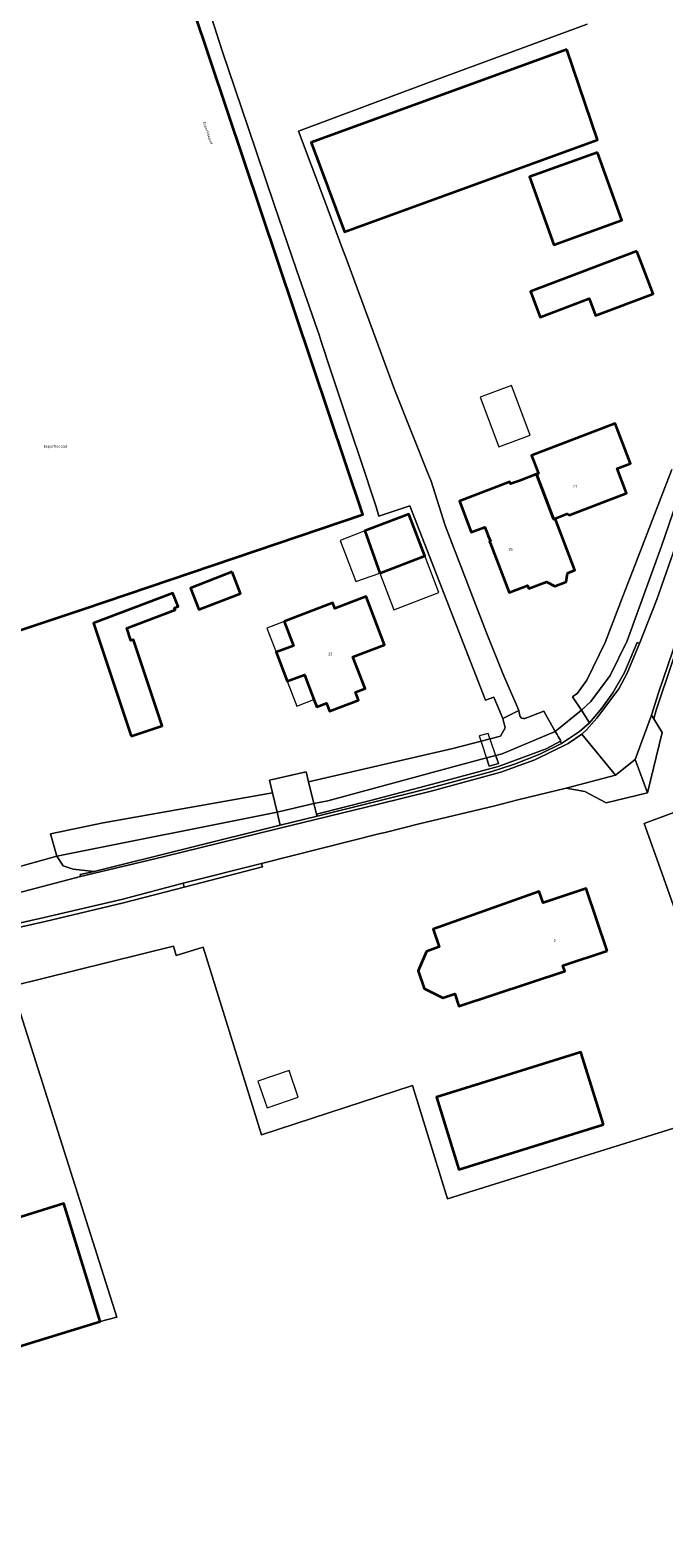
# Model space of a CAD drawing. Header units: metres. Extents: x 73718 to 76933, y 443658 to 446696.
# Tile 108 of 161: x 75333 to 75418, y 445116 to 445320. Entities that reach past the tile are written whole.
import ezdxf
from ezdxf.enums import TextEntityAlignment as Align

# ---------------------------------------------------------------- set-up
doc = ezdxf.new("R2010")
doc.units = ezdxf.units.M
for name, color, linetype, lineweight in [('B-WE-GR-GRAS-GV', 60, 'Continuous', 13), ('B-WE-KW-KUNSTWERK_DEK-GV', 170, 'Continuous', 18), ('B-WE-OG-BEBOUWING-GV', 7, 'Continuous', 35), ('B-WE-OG-BEBOUWING-T18', 10, 'Continuous', 18), ('B-WE-OG-BEBOUWING_LUIFEL-GV', 7, 'Continuous', 18), ('B-WE-OG-BEBOUWING_OVERBOUWING-GV', 7, 'Continuous', 18), ('B-WE-OG-TERREIN_ERF-GV', 7, 'Continuous', 18), ('B-WE-OG-TERREIN_OEVER-GV', 7, 'Continuous', 18), ('B-WE-OG-TOPOGRAFIE-T18', 10, 'Continuous', 18), ('B-WE-OG-WATER_SLOOT-GV', 120, 'Continuous', 18), ('B-WE-OG-WEG-GV', 7, 'Continuous', 18), ('B-WE-VH-GESLOTENVERHARDING-GV', 10, 'Continuous', 18), ('B-WE-VH-GESLOTENVERHARDING_ASFALT-GV', 10, 'Continuous', 18), ('B-WE-VH-ONVERHARD-GV', 252, 'Continuous', 18), ('B-WE-VH-OPENVERHARDING_BETONELEMENT-GV', 30, 'Continuous', 18), ('B-WE-VH-OPENVERHARDING_BETONSTRAATSTEEN-GV', 30, 'Continuous', 18), ('B-WE-VH-OPENVERHARDING_STRAATBAKSTEEN-GV', 30, 'Continuous', 18)]:
    doc.layers.add(name, color=color, linetype=linetype, lineweight=lineweight)
doc.styles.add('NLCS-ISO-M200-T18', font='NLCS-ISO.ttf', dxfattribs={"height": 0.36})

msp = doc.modelspace()

# ---------------------------------------------------------------- linework, layer by layer
at = {"layer": 'B-WE-GR-GRAS-GV', "flags": 128}
msp.add_lwpolyline([(75425.124, 445173.188), (75388.94, 445161.893), (75384.187, 445177.199), (75363.826, 445170.532), (75355.96, 445195.874), (75352.304, 445194.786), (75351.946, 445196.023), (75330.104, 445190.607), (75344.274, 445145.883), (75342.047, 445145.321), (75324.576, 445139.974), (75325.527, 445136.866), (75307.887, 445131.468), (75306.936, 445134.576), (75289.055, 445129.104), (75293.131, 445114.814)], dxfattribs=at)
at = {"layer": 'B-WE-KW-KUNSTWERK_DEK-GV', "flags": 128}
msp.add_lwpolyline([(75394.564, 445220.364), (75395.826, 445220.732), (75394.403, 445224.783), (75393.2, 445224.45)], close=True, dxfattribs=at)
at = {"layer": 'B-WE-OG-BEBOUWING-GV', "flags": 128}
for points in [[(75211.953, 445358.345), (75231.001, 445274.83), (75239.65, 445237.395), (75238.969, 445237.337), (75239.85, 445233.49), (75240.586, 445233.576), (75245.83, 445211.005), (75246.501, 445208.961), (75273.62, 445217.862), (75273.191, 445219.13), (75273.069, 445219.491), (75268.921, 445231.749), (75283.081, 445236.405), (75287.135, 445224.108), (75303.97, 445229.633), (75329.497, 445238.14), (75339.852, 445241.627), (75377.494, 445254.344), (75343.114, 445356.952)], [(75329.497, 445238.14), (75339.852, 445241.627), (75377.494, 445254.344), (75343.114, 445356.952)]]:
    msp.add_lwpolyline(points, dxfattribs=at)
for points in [[(75405.054, 445317.198), (75370.511, 445304.613), (75375.014, 445292.545), (75409.164, 445304.968)], [(75409.181, 445303.292), (75399.986, 445299.981), (75403.292, 445290.8), (75412.487, 445294.111)], [(75414.516, 445289.926), (75404.425, 445286.125), (75400.126, 445284.505), (75401.433, 445281.036), (75408.072, 445283.537), (75408.933, 445281.251), (75416.707, 445284.179), (75415.631, 445287.002)], [(75400.961, 445259.793), (75403.237, 445253.765), (75403.249, 445253.732), (75403.461, 445253.808), (75403.451, 445253.835), (75405.023, 445254.439), (75405.339, 445254.27), (75413.09, 445257.248), (75411.821, 445260.55), (75413.66, 445261.257), (75411.58, 445266.666), (75400.274, 445262.318), (75401.209, 445259.889)], [(75400.961, 445259.793), (75398.644, 445258.903), (75397.442, 445258.52), (75397.35, 445258.759), (75390.534, 445256.14), (75392.138, 445251.968), (75393.991, 445252.625), (75394.444, 445251.466), (75394.724, 445250.738), (75394.621, 445250.699), (75394.688, 445250.526), (75397.268, 445243.81), (75399.737, 445244.759), (75399.897, 445244.344), (75402.3, 445245.267), (75403.426, 445244.666), (75404.968, 445245.259), (75405.141, 445246.438), (75406.145, 445246.823), (75403.461, 445253.808), (75403.249, 445253.732), (75403.237, 445253.765)], [(75379.785, 445246.431), (75385.862, 445248.76), (75383.698, 445254.407), (75377.78, 445252.14)], [(75359.858, 445246.588), (75354.231, 445244.398), (75355.354, 445241.511), (75360.981, 445243.701)], [(75346.239, 445224.416), (75350.421, 445225.819), (75346.523, 445237.434), (75346.179, 445237.34), (75345.628, 445239.011), (75352.163, 445241.484), (75352.066, 445241.733), (75352.552, 445241.922), (75351.863, 445243.745), (75341.116, 445239.685)], [(75366.882, 445239.9), (75368.13, 445236.63), (75365.794, 445235.739), (75367.292, 445231.815), (75369.628, 445232.706), (75370.903, 445229.364), (75371.289, 445228.352), (75372.597, 445228.852), (75373.011, 445227.768), (75376.908, 445229.255), (75376.495, 445230.339), (75377.803, 445230.838), (75376.17, 445235.116), (75380.418, 445236.737), (75377.928, 445243.261), (75373.724, 445241.656), (75373.439, 445242.403)], [(75410.481, 445195.396), (75407.653, 445203.837), (75401.842, 445201.89), (75401.33, 445203.416), (75387.019, 445198.329), (75387.813, 445195.943), (75386.101, 445195.289), (75384.971, 445192.704), (75385.793, 445190.287), (75388.313, 445189.042), (75389.928, 445189.58), (75390.483, 445187.911), (75404.775, 445192.662), (75404.524, 445193.416)], [(75409.988, 445171.917), (75406.955, 445181.687), (75395.428, 445178.109), (75387.427, 445175.625), (75390.461, 445165.855)], [(75306.936, 445134.576), (75324.576, 445139.974), (75342.047, 445145.321), (75337.115, 445161.268), (75313.033, 445153.726), (75308.883, 445152.426), (75308.882, 445152.428), (75302.051, 445150.169), (75305.065, 445140.696)]]:
    msp.add_lwpolyline(points, close=True, dxfattribs=at)
at = {"layer": 'B-WE-OG-BEBOUWING_LUIFEL-GV', "flags": 128}
for points in [[(75379.785, 445246.431), (75377.78, 445252.14), (75374.429, 445250.856), (75376.555, 445245.297)], [(75379.785, 445246.431), (75381.684, 445241.474), (75387.761, 445243.802), (75385.862, 445248.76)], [(75368.13, 445236.63), (75366.882, 445239.9), (75364.546, 445239.009), (75365.794, 445235.739)], [(75369.628, 445232.706), (75367.292, 445231.815), (75368.567, 445228.472), (75370.903, 445229.364)]]:
    msp.add_lwpolyline(points, close=True, dxfattribs=at)
at = {"layer": 'B-WE-OG-BEBOUWING_OVERBOUWING-GV', "flags": 128}
for points in [[(75393.349, 445270.21), (75395.857, 445263.503), (75400.096, 445265.089), (75397.588, 445271.795)], [(75368.786, 445175.644), (75367.531, 445179.239), (75363.341, 445177.776), (75364.596, 445174.181)]]:
    msp.add_lwpolyline(points, close=True, dxfattribs=at)
at = {"layer": 'B-WE-OG-TERREIN_ERF-GV', "flags": 128}
for points in [[(75343.114, 445356.952), (75377.494, 445254.344), (75339.852, 445241.627), (75329.497, 445238.14)], [(75318.064, 445203.16), (75336.169, 445208.195), (75335.325, 445211.201), (75342.417, 445212.7), (75365.304, 445216.741), (75364.885, 445218.479), (75369.831, 445219.6), (75370.168, 445218.23), (75389.656, 445222.74), (75396.088, 445224.422), (75396.71, 445225.552), (75396.397, 445226.78), (75395.207, 445229.685), (75394.06, 445229.29), (75383.834, 445255.511), (75379.657, 445254.127), (75379.244, 445255.522), (75377.123, 445261.916), (75376.019, 445265.243), (75373.141, 445273.922), (75371.873, 445277.748), (75371.585, 445278.619), (75371.367, 445279.254), (75368.556, 445287.433), (75365.526, 445296.247), (75362.009, 445306.628), (75358.492, 445317.009), (75354.551, 445329.425)], [(75407.77, 445320.611), (75386.286, 445312.673), (75368.803, 445306.143), (75372.217, 445297.042), (75372.215, 445297.041), (75374.816, 445290.109), (75375.159, 445289.198), (75381.774, 445271.24), (75386.387, 445259.733), (75386.651, 445259.074), (75386.715, 445258.87), (75388.596, 445252.878), (75394.185, 445238.365), (75396.409, 445232.868), (75397.257, 445230.895), (75398.052, 445229.046), (75398.062, 445229.022), (75398.546, 445227.852), (75398.613, 445227.568), (75398.732, 445227.069), (75398.877, 445226.876), (75398.922, 445226.815), (75399.207, 445226.795), (75399.367, 445226.783), (75400.315, 445227.145), (75401.961, 445227.773), (75403.486, 445225.051), (75407.014, 445227.899), (75405.81, 445229.722), (75406.305, 445230.097), (75406.467, 445230.219), (75407.738, 445231.956), (75410.217, 445237.069), (75412.646, 445243.397), (75414.228, 445247.465), (75419.2, 445260.459)], [(75419.354, 445234.644), (75417.098, 445227.895), (75416.787, 445226.738), (75417.907, 445224.889), (75415.937, 445216.751), (75410.348, 445215.4), (75407.478, 445216.94), (75404.962, 445217.374), (75398.444, 445215.823), (75395.307, 445215.002), (75385.1, 445212.553), (75380.498, 445211.409), (75379.858, 445211.25), (75363.829, 445207.199), (75363.948, 445206.728), (75353.363, 445204.015), (75345.203, 445201.867), (75334.6, 445199.383), (75329.61, 445198.247)], [(75421.543, 445214.847), (75417.44, 445213.342), (75415.509, 445212.607), (75417.865, 445205.951), (75424.834, 445186.216)], [(75424.834, 445186.216), (75417.865, 445205.951), (75415.509, 445212.607), (75417.44, 445213.342), (75421.543, 445214.847)], [(75330.104, 445190.607), (75351.946, 445196.023), (75352.304, 445194.786), (75355.96, 445195.874), (75363.826, 445170.532), (75384.187, 445177.199), (75388.94, 445161.893), (75425.124, 445173.188)], [(75313.033, 445153.726), (75337.115, 445161.268), (75342.047, 445145.321), (75344.274, 445145.883), (75330.104, 445190.607)]]:
    msp.add_lwpolyline(points, dxfattribs=at)
for points in [[(75405.054, 445317.198), (75409.164, 445304.968), (75375.014, 445292.545), (75370.511, 445304.613)], [(75409.181, 445303.292), (75412.487, 445294.111), (75403.292, 445290.8), (75399.986, 445299.981)], [(75414.516, 445289.926), (75415.631, 445287.002), (75416.707, 445284.179), (75408.933, 445281.251), (75408.072, 445283.537), (75401.433, 445281.036), (75400.126, 445284.505), (75404.425, 445286.125)], [(75403.461, 445253.808), (75406.145, 445246.823), (75405.141, 445246.438), (75404.968, 445245.259), (75403.426, 445244.666), (75402.3, 445245.267), (75399.897, 445244.344), (75399.737, 445244.759), (75397.268, 445243.81), (75394.688, 445250.526), (75394.621, 445250.699), (75394.724, 445250.738), (75394.444, 445251.466), (75393.991, 445252.625), (75392.138, 445251.968), (75390.534, 445256.14), (75397.35, 445258.759), (75397.442, 445258.52), (75398.644, 445258.903), (75400.961, 445259.793), (75401.209, 445259.889), (75400.274, 445262.318), (75411.58, 445266.666), (75413.66, 445261.257), (75411.821, 445260.55), (75413.09, 445257.248), (75405.339, 445254.27), (75405.023, 445254.439), (75403.451, 445253.835)], [(75377.78, 445252.14), (75383.698, 445254.407), (75385.862, 445248.76), (75379.785, 445246.431)], [(75359.858, 445246.588), (75360.981, 445243.701), (75355.354, 445241.511), (75354.231, 445244.398)], [(75346.239, 445224.416), (75341.116, 445239.685), (75351.863, 445243.745), (75352.552, 445241.922), (75352.066, 445241.733), (75352.163, 445241.484), (75345.628, 445239.011), (75346.179, 445237.34), (75346.523, 445237.434), (75350.421, 445225.819)], [(75365.794, 445235.739), (75368.13, 445236.63), (75366.882, 445239.9), (75373.439, 445242.403), (75373.724, 445241.656), (75377.928, 445243.261), (75380.418, 445236.737), (75376.17, 445235.116), (75377.803, 445230.838), (75376.495, 445230.339), (75376.908, 445229.255), (75373.011, 445227.768), (75372.597, 445228.852), (75371.289, 445228.352), (75370.903, 445229.364), (75369.628, 445232.706), (75367.292, 445231.815)], [(75410.481, 445195.396), (75404.524, 445193.416), (75404.775, 445192.662), (75390.483, 445187.911), (75389.928, 445189.58), (75388.313, 445189.042), (75385.793, 445190.287), (75384.971, 445192.704), (75386.101, 445195.289), (75387.813, 445195.943), (75387.019, 445198.329), (75401.33, 445203.416), (75401.842, 445201.89), (75407.653, 445203.837)], [(75409.988, 445171.917), (75390.461, 445165.855), (75387.427, 445175.625), (75395.428, 445178.109), (75406.955, 445181.687)]]:
    msp.add_lwpolyline(points, close=True, dxfattribs=at)
at = {"layer": 'B-WE-OG-TERREIN_OEVER-GV', "flags": 128}
for points in [[(75407.014, 445227.899), (75408.124, 445226.22), (75409.768, 445228.204), (75411.246, 445230.278), (75412.817, 445232.991), (75414.528, 445237.077), (75414.87, 445236.934), (75417.213, 445242.849), (75420.04, 445250.998), (75425.083, 445265.444), (75427.986, 445273.415), (75430.68, 445281.316), (75430.386, 445283.82), (75430.182, 445285.278), (75430.139, 445285.15), (75430.019, 445284.795), (75427.385, 445277.931), (75426.495, 445275.389), (75417.849, 445250.077), (75413.209, 445237.271), (75410.889, 445232.589), (75408.269, 445229.067)], [(75370.893, 445215.286), (75371.244, 445213.857), (75378.552, 445215.721), (75387.569, 445218.097), (75394.779, 445220.042), (75395.776, 445220.311), (75396.033, 445220.405), (75402.255, 445222.686), (75404.174, 445223.723), (75404.253, 445223.766), (75403.878, 445224.378), (75403.722, 445224.632), (75403.486, 445225.051), (75396.308, 445222.035), (75395.45, 445221.803), (75395.826, 445220.732), (75394.564, 445220.364), (75394.197, 445221.464), (75389.498, 445220.193), (75372.787, 445215.671)], [(75341.243, 445206.132), (75366.358, 445212.375), (75365.936, 445214.123), (75336.169, 445208.195), (75337.019, 445206.88), (75338.399, 445206.44)]]:
    msp.add_lwpolyline(points, close=True, dxfattribs=at)
at = {"layer": 'B-WE-OG-WATER_SLOOT-GV', "flags": 128}
for points in [[(75354.551, 445329.425), (75358.492, 445317.009), (75362.009, 445306.628), (75365.526, 445296.247), (75368.556, 445287.433), (75371.367, 445279.254), (75371.585, 445278.619), (75371.873, 445277.748), (75373.141, 445273.922), (75376.019, 445265.243), (75377.123, 445261.916), (75379.244, 445255.522), (75379.657, 445254.127), (75383.834, 445255.511), (75394.06, 445229.29), (75395.207, 445229.685), (75396.397, 445226.78), (75398.546, 445227.852), (75398.062, 445229.022), (75398.052, 445229.046), (75397.257, 445230.895), (75396.409, 445232.868), (75394.185, 445238.365), (75388.596, 445252.878), (75386.715, 445258.87), (75386.651, 445259.074), (75386.387, 445259.733), (75381.774, 445271.24), (75375.159, 445289.198), (75374.816, 445290.109), (75372.215, 445297.041), (75372.217, 445297.042), (75368.803, 445306.143), (75386.286, 445312.673), (75407.77, 445320.611)], [(75419.2, 445260.459), (75414.228, 445247.465), (75412.646, 445243.397), (75410.217, 445237.069), (75407.738, 445231.956), (75406.467, 445230.219), (75406.305, 445230.097), (75405.81, 445229.722), (75407.014, 445227.899), (75408.269, 445229.067), (75410.889, 445232.589), (75413.209, 445237.271), (75417.849, 445250.077), (75426.495, 445275.389)]]:
    msp.add_lwpolyline(points, dxfattribs=at)
for points in [[(75370.168, 445218.23), (75370.893, 445215.286), (75372.787, 445215.671), (75389.498, 445220.193), (75394.197, 445221.464), (75395.45, 445221.803), (75396.308, 445222.035), (75403.486, 445225.051), (75401.961, 445227.773), (75400.315, 445227.145), (75399.367, 445226.783), (75399.207, 445226.795), (75398.922, 445226.815), (75398.877, 445226.876), (75398.732, 445227.069), (75398.613, 445227.568), (75398.546, 445227.852), (75396.397, 445226.78), (75396.71, 445225.552), (75396.088, 445224.422), (75389.656, 445222.74)], [(75336.169, 445208.195), (75365.936, 445214.123), (75365.304, 445216.741), (75342.417, 445212.7), (75335.325, 445211.201)]]:
    msp.add_lwpolyline(points, close=True, dxfattribs=at)
at = {"layer": 'B-WE-OG-WEG-GV', "flags": 128}
msp.add_lwpolyline([(75371.244, 445213.857), (75371.312, 445213.581), (75386.19, 445217.28), (75394.897, 445219.621), (75396.169, 445220.03), (75397.987, 445220.619), (75401.389, 445221.983), (75404.31, 445223.423), (75404.174, 445223.723), (75402.255, 445222.686), (75396.033, 445220.405), (75395.776, 445220.311), (75394.779, 445220.042), (75387.569, 445218.097), (75378.552, 445215.721)], close=True, dxfattribs=at)
at = {"layer": 'B-WE-VH-GESLOTENVERHARDING-GV', "flags": 128}
msp.add_lwpolyline([(75394.564, 445220.364), (75395.826, 445220.732), (75394.403, 445224.783), (75393.2, 445224.45)], close=True, dxfattribs=at)
at = {"layer": 'B-WE-VH-GESLOTENVERHARDING_ASFALT-GV', "flags": 128}
for points in [[(75420.04, 445250.998), (75417.213, 445242.849), (75414.87, 445236.934), (75413.199, 445232.901), (75412.075, 445230.806), (75409.094, 445226.823), (75407.695, 445225.246), (75407.079, 445224.66), (75411.637, 445219.132), (75414.257, 445221.273), (75416.476, 445227.252), (75417.424, 445230.243), (75424.486, 445250.969)], [(75329.485, 445198.754), (75334.482, 445199.892), (75345.077, 445202.374), (75353.23, 445204.521), (75363.829, 445207.199), (75379.858, 445211.25), (75380.498, 445211.409), (75385.1, 445212.553), (75395.307, 445215.002), (75398.444, 445215.823), (75404.962, 445217.374), (75411.637, 445219.132), (75407.079, 445224.66), (75405.221, 445223.433), (75400.738, 445221.199), (75396.154, 445219.561), (75386.734, 445216.965), (75379.614, 445215.231), (75366.114, 445211.919), (75350.52, 445208.115), (75339.396, 445205.421), (75319.827, 445200.325)]]:
    msp.add_lwpolyline(points, dxfattribs=at)
msp.add_lwpolyline([(75415.937, 445216.751), (75414.257, 445221.273), (75411.637, 445219.132), (75404.962, 445217.374), (75407.478, 445216.94), (75410.348, 445215.4)], close=True, dxfattribs=at)
at = {"layer": 'B-WE-VH-ONVERHARD-GV', "flags": 128}
msp.add_lwpolyline([(75395.45, 445221.803), (75394.197, 445221.464), (75394.564, 445220.364), (75395.826, 445220.732)], close=True, dxfattribs=at)
at = {"layer": 'B-WE-VH-OPENVERHARDING_BETONELEMENT-GV', "flags": 128}
for points in [[(75416.476, 445227.252), (75416.787, 445226.738), (75417.098, 445227.895), (75419.354, 445234.644), (75425.162, 445251.808), (75424.486, 445250.969), (75417.424, 445230.243)], [(75339.396, 445205.421), (75350.52, 445208.115), (75366.114, 445211.919), (75379.614, 445215.231), (75386.734, 445216.965), (75396.154, 445219.561), (75400.738, 445221.199), (75405.221, 445223.433), (75407.079, 445224.66), (75407.695, 445225.246), (75409.094, 445226.823), (75412.075, 445230.806), (75413.199, 445232.901), (75414.87, 445236.934), (75414.528, 445237.077), (75412.817, 445232.991), (75411.246, 445230.278), (75409.768, 445228.204), (75408.124, 445226.22), (75406.777, 445225.026), (75404.31, 445223.423), (75401.389, 445221.983), (75397.987, 445220.619), (75396.169, 445220.03), (75394.897, 445219.621), (75386.19, 445217.28), (75371.312, 445213.581), (75366.358, 445212.375), (75341.243, 445206.132), (75339.333, 445205.71)], [(75365.304, 445216.741), (75365.936, 445214.123), (75370.893, 445215.286), (75370.168, 445218.23), (75369.831, 445219.6), (75364.885, 445218.479)], [(75353.363, 445204.015), (75363.948, 445206.728), (75363.829, 445207.199), (75353.23, 445204.521)]]:
    msp.add_lwpolyline(points, close=True, dxfattribs=at)
at = {"layer": 'B-WE-VH-OPENVERHARDING_BETONSTRAATSTEEN-GV', "flags": 128}
for points in [[(75415.937, 445216.751), (75417.907, 445224.889), (75416.787, 445226.738), (75416.476, 445227.252), (75414.257, 445221.273)], [(75366.358, 445212.375), (75371.312, 445213.581), (75371.244, 445213.857), (75370.893, 445215.286), (75365.936, 445214.123)], [(75294.711, 445193.604), (75296.19, 445189.142), (75308.371, 445195.716), (75313.631, 445198.157), (75319.827, 445200.325), (75339.396, 445205.421), (75339.333, 445205.71), (75341.243, 445206.132), (75338.399, 445206.44), (75337.019, 445206.88), (75336.169, 445208.195), (75318.064, 445203.16)]]:
    msp.add_lwpolyline(points, close=True, dxfattribs=at)
at = {"layer": 'B-WE-VH-OPENVERHARDING_STRAATBAKSTEEN-GV', "flags": 128}
for points in [[(75404.174, 445223.723), (75404.31, 445223.423), (75406.777, 445225.026), (75408.124, 445226.22), (75407.014, 445227.899), (75403.486, 445225.051), (75403.722, 445224.632), (75403.878, 445224.378), (75404.253, 445223.766)], [(75296.946, 445184.45), (75311.196, 445192.233), (75314.373, 445193.705), (75321.498, 445195.998), (75324.291, 445196.844), (75329.61, 445198.247), (75334.6, 445199.383), (75345.203, 445201.867), (75353.363, 445204.015), (75353.23, 445204.521), (75345.077, 445202.374), (75334.482, 445199.892), (75329.485, 445198.754), (75324.148, 445197.347), (75321.342, 445196.497), (75314.182, 445194.193), (75310.96, 445192.701), (75296.695, 445184.909)]]:
    msp.add_lwpolyline(points, close=True, dxfattribs=at)

# ---------------------------------------------------------------- texts
at = {"layer": 'B-WE-OG-BEBOUWING-T18', "style": 'NLCS-ISO-M200-T18'}
for s, p in [('27', (75406.149, 445258.143)), ('25', (75397.453, 445249.643)), ('23', (75373.106, 445235.515)), ('2', (75403.398, 445196.775))]:
    msp.add_text(s, height=0.36, dxfattribs=at).set_placement(p, align=Align.MIDDLE)
at = {"layer": 'B-WE-OG-TOPOGRAFIE-T18', "style": 'NLCS-ISO-M200-T18'}
msp.add_text('Expertisepad', height=0.36, rotation=288.8, dxfattribs=at).set_placement((75356.54, 445305.903), align=Align.MIDDLE)
msp.add_text('Expertisepad', height=0.36, dxfattribs=at).set_placement((75335.979, 445263.52), align=Align.MIDDLE)

doc.saveas('drawing.dxf')
